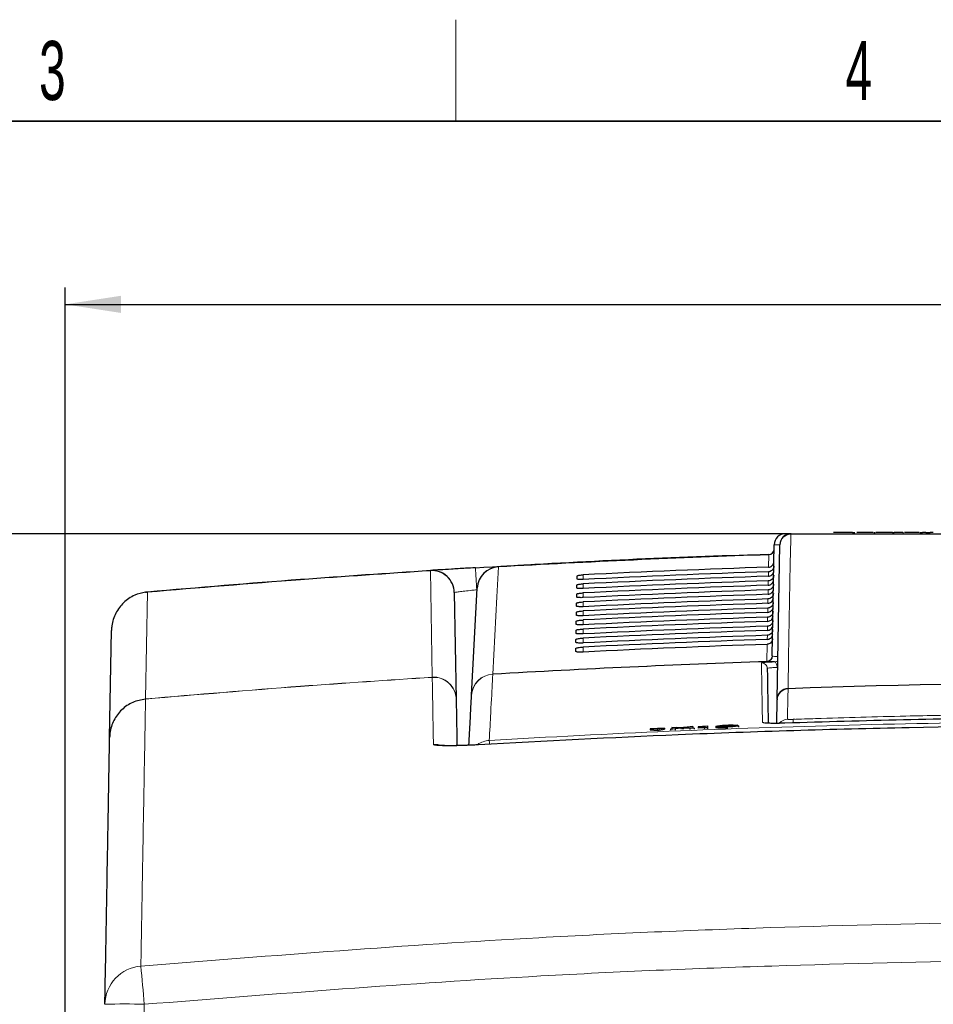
# Paper-space layout 'Blatt3' of a CAD drawing. Header units: millimetres. Extents: x 5 to 418, y 2 to 292.
# Tile 24 of 39: x 143 to 198, y 230 to 288. Entities that reach past the tile are written whole.
import ezdxf

# ---------------------------------------------------------------- set-up
doc = ezdxf.new("R2010")
doc.units = ezdxf.units.MM
doc.layers.add('SLD-0', color=7, linetype='Continuous')
doc.styles.add('SLDTEXTSTYLE1', font='TXT', dxfattribs={"width": 0.605})
doc.dimstyles.new('SLDDIMSTYLE5', dxfattribs={"dimtxt": 3.5, "dimasz": 3.302, "dimexe": 0, "dimexo": 0.0625, "dimgap": 0.875, "dimtad": 1, "dimlfac": 1.5, "dimrnd": 1e-09, "dimzin": 12, "dimdsep": 46, "dimtxsty": 'SLDTEXTSTYLE1', "dimsah": 1, "dimcen": 0.09, "dimadec": 0, "dimazin": 3, "dimtfac": 1, "dimtofl": 0, "dimtmove": 0, "dimatfit": 3, "dimfxl": 1, "dimfrac": 2, "dimtolj": 1, "dimtzin": 12, "dimarcsym": 0})

# ---------------------------------------------------------------- blocks, each defined once
blk = doc.blocks.new('_D_19')
at = {"layer": 'SLD-0', "color": 7}
for p, q in [((189.099, 258.069), (119.803, 258.069)), ((120.803, 138.135), (120.803, 258.069)), ((149.483, 138.135), (119.803, 138.135))]:
    blk.add_line(p, q, dxfattribs=at)
for points in [[(120.803, 258.069), (120.295, 254.767), (121.311, 254.767)], [(120.803, 138.135), (121.311, 141.437), (120.295, 141.437)]]:
    blk.add_solid(points, dxfattribs=at)
at = {"layer": 'SLD-0', "color": 7, "insert": (116.291, 192.086), "char_height": 3.5, "attachment_point": 1, "rotation": 90, "style": 'SLDTEXTSTYLE1'}
blk.add_mtext('179,9', dxfattribs=at)
blk = doc.blocks.new('_D_20')
at = {"layer": 'SLD-0', "color": 7}
for p, q in [((146.109, 140.802), (146.109, 272.649)), ((312.109, 140.802), (312.109, 272.649)), ((146.109, 271.649), (312.109, 271.649))]:
    blk.add_line(p, q, dxfattribs=at)
for points in [[(146.109, 271.649), (149.411, 271.141), (149.411, 272.157)], [(312.109, 271.649), (308.807, 272.157), (308.807, 271.141)]]:
    blk.add_solid(points, dxfattribs=at)
at = {"layer": 'SLD-0', "color": 7, "insert": (225.099, 276.16), "char_height": 3.5, "attachment_point": 1, "style": 'SLDTEXTSTYLE1'}
blk.add_mtext('249', dxfattribs=at)

psp = doc.layouts.new('Blatt3')

# ---------------------------------------------------------------- linework, layer by layer
at = {"color": 7, "linetype": 'Continuous', "lineweight": 25}
for p, q in [((188.7646, 258.0685), (189.0989, 258.0685)), ((191.8189, 258.1352), (191.612, 258.1352)), ((192.5334, 258.1352), (191.8189, 258.1352)), ((192.7402, 258.1352), (192.5334, 258.1352)), ((192.7402, 258.1352), (192.868, 258.1352)), ((194.0008, 258.1352), (194.0751, 258.1352)), ((195.0907, 258.1352), (194.9026, 258.1352)), ((195.0907, 258.1352), (195.2035, 258.1352)), ((195.3351, 258.1352), (195.2035, 258.1352)), ((195.721, 258.1352), (195.7593, 258.1352)), ((196.7133, 258.1352), (196.877, 258.1352)), ((197.065, 258.1352), (196.877, 258.1352)), ((197.065, 258.1352), (197.3283, 258.1352)), ((197.5163, 258.1352), (197.3283, 258.1352)), ((187.9833, 250.8426), (188.098, 257.4135)), ((188.273, 248.2858), (188.4323, 257.4135)), ((176.4194, 255.3933), (176.4225, 255.5721)), ((170.1768, 248.5141), (170.5092, 254.8559)), ((176.41, 254.8569), (176.4131, 255.0357)), ((169.1529, 254.5888), (169.263, 248.2837)), ((176.4006, 254.3206), (176.4038, 254.4994)), ((176.3913, 253.7842), (176.3944, 253.963)), ((176.3819, 253.2479), (176.385, 253.4266)), ((176.3726, 252.7115), (176.3757, 252.8903)), ((148.7426, 246.0046), (148.8551, 252.3439)), ((176.3538, 251.6388), (176.357, 251.8176)), ((176.3632, 252.1751), (176.3663, 252.3539)), ((176.3445, 251.1024), (176.3476, 251.2812)), ((188.2479, 246.8444), (188.2723, 248.2429)), ((188.273, 248.2858), (188.2723, 248.2429)), ((181.5938, 246.5629), (180.7476, 246.5296)), ((181.1723, 246.4975), (181.5938, 246.5629)), ((181.5938, 246.5629), (181.5964, 246.4964)), ((181.9583, 246.504), (182.5228, 246.5811)), ((182.0335, 246.609), (182.2938, 246.6192)), ((182.5228, 246.5811), (182.0335, 246.609)), ((182.0335, 246.609), (182.0362, 246.5425)), ((182.5833, 246.5637), (182.222, 246.5144)), ((182.2938, 246.6192), (182.562, 246.6039)), ((182.6552, 246.5735), (182.6577, 246.5088)), ((183.0924, 246.5486), (182.7183, 246.5699)), ((182.7415, 246.611), (183.0071, 246.6473)), ((183.271, 246.6576), (182.7849, 246.5912)), ((182.7849, 246.5912), (183.353, 246.5589)), ((183.0071, 246.6473), (183.271, 246.6576)), ((183.353, 246.5589), (183.0924, 246.5486)), ((183.271, 246.6576), (183.2736, 246.5936)), ((183.353, 246.5589), (183.3555, 246.4952)), ((183.597, 246.6329), (183.5966, 246.6449)), ((183.597, 246.6329), (183.5995, 246.5693)), ((183.9527, 246.5824), (183.9501, 246.6618)), ((184.1491, 246.5902), (183.9527, 246.5824)), ((183.9527, 246.5824), (183.9552, 246.519)), ((184.0193, 246.6871), (184.1458, 246.692)), ((184.1458, 246.692), (184.1491, 246.5902)), ((184.1458, 246.692), (184.1483, 246.6283)), ((184.1491, 246.5902), (184.1516, 246.5267)), ((184.6385, 246.6612), (184.641, 246.5974)), ((185.3327, 246.7282), (185.3352, 246.6632)), ((185.9342, 246.734), (185.7182, 246.7224)), ((185.7587, 246.6895), (185.9749, 246.6946)), ((185.9342, 246.734), (185.9358, 246.6937)), ((185.9749, 246.6946), (185.9775, 246.6281)), ((189.2977, 247.0859), (189.2177, 247.0825)), ((180.7476, 246.5296), (181.1723, 246.4975)), ((180.7476, 246.5296), (180.7503, 246.4631)), ((180.7503, 246.4631), (181.1749, 246.431)), ((181.1723, 246.4975), (181.1749, 246.431)), ((181.1749, 246.431), (181.5964, 246.4964)), ((182.222, 246.5144), (181.9583, 246.504)), ((181.9583, 246.504), (181.961, 246.4376)), ((182.0457, 246.542), (182.0362, 246.5425)), ((182.222, 246.5144), (182.2246, 246.4487)), ((183.0924, 246.5486), (183.0949, 246.4846))]:
    psp.add_line(p, q, dxfattribs=at)
at = {"color": 7, "linetype": 'Continuous', "lineweight": 18}
for p, q in [((187.7582, 256.09), (187.7711, 256.8268)), ((187.7711, 256.8268), (187.7714, 256.8386)), ((167.8469, 249.5794), (167.7366, 255.8845)), ((171.7653, 256.1055), (171.7647, 256.1173)), ((188.0805, 256.4077), (188.0803, 256.4077)), ((176.7761, 255.3632), (176.7761, 255.6369)), ((187.7489, 255.5554), (187.7535, 255.8184)), ((170.4832, 254.7515), (170.4883, 254.4583)), ((176.7761, 254.8261), (176.7761, 255.1023)), ((187.7303, 254.4863), (187.7348, 254.7443)), ((187.7396, 255.0208), (187.7441, 255.2813)), ((150.9843, 254.6152), (150.8718, 248.2932)), ((176.7761, 254.289), (176.7761, 254.5677)), ((187.721, 253.9517), (187.7254, 254.2072)), ((176.7761, 253.7518), (176.7761, 254.0331)), ((187.7116, 253.4171), (187.7161, 253.6701)), ((176.7761, 253.2147), (176.7761, 253.4985)), ((176.7761, 252.6776), (176.7761, 252.9638)), ((187.7023, 252.8826), (187.7067, 253.133)), ((176.7761, 252.1405), (176.7761, 252.4292)), ((187.693, 252.348), (187.6973, 252.596)), ((176.7761, 251.6033), (176.7761, 251.8946)), ((187.6837, 251.8134), (187.688, 252.0589)), ((176.7761, 251.0662), (176.7761, 251.36)), ((187.6611, 250.5182), (187.6786, 251.5218)), ((187.9833, 250.8426), (187.9847, 250.8316)), ((187.9847, 250.8316), (187.9913, 250.8231)), ((187.6629, 250.5075), (187.6611, 250.5182)), ((187.6712, 250.4965), (187.6629, 250.5075)), ((167.8469, 249.5794), (167.8466, 249.5681)), ((171.4297, 249.7522), (171.4316, 249.7636)), ((188.9154, 248.8962), (188.9169, 248.9177)), ((150.8695, 248.2816), (150.8695, 248.2835)), ((150.8718, 248.2932), (150.8714, 248.2856)), ((182.5833, 246.5637), (182.5859, 246.4989)), ((182.7183, 246.5699), (182.7209, 246.5054)), ((150.7954, 230.2142), (150.2405, 198.9376))]:
    psp.add_line(p, q, dxfattribs=at)
at = {"color": 7, "linetype": 'Continuous', "lineweight": 18, "flags": 128}
for points in [[(189.0767, 258.0454), (189.0707, 257.6999), (189.0465, 256.318), (188.9497, 250.7903), (188.9169, 248.9177)], [(167.7359, 255.8962), (167.7359, 255.8961), (167.7359, 255.8955), (167.736, 255.8946), (167.736, 255.8933), (167.7361, 255.8917), (167.7363, 255.8897), (167.7364, 255.8873), (167.7366, 255.8845)], [(171.7653, 256.1055), (171.7466, 255.7503), (171.6719, 254.3292), (171.4316, 249.7636)], [(188.2683, 250.1594), (188.2627, 250.2228), (188.2524, 250.2836), (188.2375, 250.3396), (188.2187, 250.3886), (188.1967, 250.4289), (188.1722, 250.4591), (188.1463, 250.4779), (188.1197, 250.4848)], [(188.9154, 248.8962), (188.9139, 248.8131), (188.9081, 248.4805), (188.8837, 247.0902)], [(168.3517, 245.5566), (168.1847, 245.591), (167.9161, 245.6012)]]:
    psp.add_lwpolyline(points, dxfattribs=at)
at = {"color": 7, "linetype": 'Continuous', "lineweight": 25}
for centre, radius, start, end in [((188.7646, 257.4018), 0.6667, 90, 179), ((189.0989, 257.4018), 0.6667, 90, 179), ((187.7604, 257.1717), 0.3333, 271.891508, 359), ((209.7761, -409.4648), 666.6667, 91.8915084, 93.2686177), ((167.8198, 254.5656), 1.3333, 1, 93.6096), ((171.8407, 254.7861), 1.3333, 93.268618, 177), ((209.7761, -409.4648), 660.3314, 91.9183596, 93.3291212), ((209.7761, -341.9315), 591.1958, 87.9778569, 92.0221431)]:
    psp.add_arc(centre, radius, start, end, dxfattribs=at)
at = {"color": 7, "linetype": 'Continuous', "lineweight": 18}
for centre, radius, start, end in [((189.0862, 257.3913), 0.6542, 90.830954, 178.053141), ((189.1082, 258.0374), 0.0325, 106.556336, 165.709), ((187.7618, 257.1584), 0.3317, 271.595857, 358.761046), ((209.7761, -409.4648), 666.6549, 91.8915722, 93.2686177), ((167.8252, 254.5594), 1.3281, 1.270168, 93.823164), ((-145.3483, 236.4241), 316.3628, 3.321088, 3.558358), ((171.8329, 254.7814), 1.3259, 92.922787, 176.778589), ((187.6517, 250.8498), 0.3317, 271.623052, 358.761196), ((187.6508, 250.8414), 0.3341, 272.07739, 358.3284), ((187.658, 250.8296), 0.3333, 272.274803, 358.885834), ((209.7761, -409.4648), 660.3427, 91.9190537, 93.3289036), ((187.3493, 250.0914), 0.3333, 1.011817, 91.95839), ((167.9304, 248.2376), 1.3331, 1.009788, 93.607865), ((167.9352, 248.2543), 1.3281, 1.270114, 93.813807), ((171.5068, 248.4214), 1.333, 93.31444, 176.990741), ((171.5006, 248.4396), 1.3258, 92.982173, 176.778888), ((188.9381, 248.2306), 0.6659, 91.956745, 178.948065), ((188.9268, 248.2636), 0.6542, 90.874316, 178.054079), ((209.7761, -341.9315), 591.2173, 87.9780764, 92.0219236), ((187.4109, 246.5625), 0.3339, 64.350128, 91.951666), ((188.9071, 246.4235), 0.6671, 92.005529, 139.799222), ((106.1959, 243.967), 83.0797, 2.001397, 2.148115), ((171.3012, 244.5), 1.3348, 93.329768, 124.939554), ((159.2035, 244.9065), 12.0559, 3.434392, 4.405331), ((150.7824, 230.1641), 2.3205, 94.753302, 178.764544), ((-324.1903, 188.2542), 476.8355, 5.048377, 5.321334), ((149.631, 197.4384), 32.7965, 87.965283, 92.041854)]:
    psp.add_arc(centre, radius, start, end, dxfattribs=at)
psp.add_ellipse((189.4314, 257.4018), major_axis=(1.3333, -0.0116), ratio=0.0087242, start_param=2.4177127, end_param=3.1415165, dxfattribs=at)
at = {"color": 7, "linetype": 'Continuous', "lineweight": 25}
for centre, major_axis, start_param, end_param in [((209.7761, -411.0237), (0, 667.4769), 0.0329928, 0.0494602), ((209.7761, -407.9138), (0, 664.0975), 0.0331679, 0.0497121), ((209.7761, -411.0225), (0, 666.9417), 0.0330333, 0.0494999), ((209.7761, -407.915), (0, 663.5622), 0.0332088, 0.0497522), ((209.7761, -411.0212), (0, 666.4065), 0.0330738, 0.0495397), ((209.7761, -407.9163), (0, 663.027), 0.0332497, 0.0497924), ((209.7761, -411.02), (0, 665.8713), 0.0331144, 0.0495796), ((209.7761, -407.9175), (0, 662.4918), 0.0332907, 0.0498327), ((209.7761, -411.0187), (0, 665.3361), 0.0331551, 0.0496195), ((209.7761, -407.9188), (0, 661.9566), 0.0333318, 0.049873), ((209.7761, -411.0175), (0, 664.8009), 0.0331958, 0.0496595), ((209.7761, -407.92), (0, 661.4214), 0.033373, 0.0499134), ((209.7761, -411.0162), (0, 664.2657), 0.0332366, 0.0496995), ((209.7761, -407.9213), (0, 660.8862), 0.0334142, 0.0499539), ((209.7761, -411.015), (0, 663.7304), 0.0332775, 0.0497396), ((209.7761, -407.9225), (0, 660.351), 0.0334555, 0.0499944), ((209.7761, -411.0137), (0, 663.1952), 0.0333184, 0.0497798), ((209.7761, -407.9238), (0, 659.8157), 0.0334968, 0.050035)]:
    psp.add_ellipse(centre, major_axis=major_axis, ratio=0.9999973, start_param=start_param, end_param=end_param, dxfattribs=at)
at = {"color": 7, "linetype": 'Continuous', "lineweight": 18}
for points, knots in [([(230.4756, 258.0454), (227.0549, 258.0455), (220.2137, 258.0457), (212.1671, 258.0458), (205.2442, 258.0458), (199.4416, 258.0457), (193.6645, 258.0456), (190.2176, 258.0455), (189.0767, 258.0454)], [0, 0, 0, 0, 0.2486467, 0.497289, 0.5811431, 0.7490357, 0.9169292, 1, 1, 1, 1]), ([(169.1529, 254.5888), (169.1676, 254.593), (169.197, 254.6015), (169.4263, 254.6333), (169.7637, 254.6744), (170.1378, 254.7161), (170.3852, 254.7414), (170.4832, 254.7515)], [0, 0, 0, 0, 0.21427, 0.4287754, 0.6436592, 0.858804, 1, 1, 1, 1]), ([(187.9913, 250.8231), (188.0197, 250.8186), (188.0705, 250.8107), (188.2418, 250.8104), (188.3171, 250.8102)], [0, 0, 0, 0, 0.560985, 1, 1, 1, 1]), ([(187.3379, 250.4245), (187.3526, 250.4292), (187.382, 250.4388), (187.6125, 250.4577), (187.8815, 250.4736), (188.0675, 250.4823), (188.1197, 250.4848)], [0, 0, 0, 0, 0.2949123, 0.5898446, 0.8848018, 1, 1, 1, 1]), ([(187.3995, 246.8962), (187.3992, 246.9105), (187.398, 246.9825), (187.3928, 247.2805), (187.3731, 248.4114), (187.3526, 249.5859), (187.3414, 250.2269), (187.3379, 250.4245)], [0, 0, 0, 0, 0.0088087, 0.0440433, 0.1849823, 0.7487663, 1, 1, 1, 1]), ([(188.2683, 250.1594), (188.2291, 250.1571), (188.0898, 250.1488), (187.8881, 250.133), (187.7154, 250.1133), (187.6935, 250.1026), (187.6825, 250.0973)], [0, 0, 0, 0, 0.1151457, 0.4100518, 0.7050246, 1, 1, 1, 1]), ([(188.1197, 250.4848), (188.1571, 250.488), (188.2236, 250.4938), (188.2852, 250.5129), (188.312, 250.5212)], [0, 0, 0, 0, 0.5638041, 1, 1, 1, 1]), ([(167.8466, 249.5681), (165.2467, 249.3968), (159.5835, 249.0239), (153.9284, 248.5422), (150.8695, 248.2816)], [0, 0, 0, 0, 0.4590772, 1, 1, 1, 1]), ([(150.8718, 248.2932), (153.9297, 248.5536), (159.5841, 249.0352), (165.2466, 249.4082), (167.8469, 249.5794)], [0, 0, 0, 0, 0.5408011, 1, 1, 1, 1]), ([(167.9161, 245.6012), (167.9059, 246.1834), (167.8855, 247.3479), (167.8618, 248.6973), (167.8518, 249.2664), (167.8466, 249.5681)], [0, 0, 0, 0, 0.3196707, 0.6394063, 1, 1, 1, 1]), ([(171.4297, 249.7522), (171.4284, 249.7274), (171.4219, 249.6036), (171.391, 249.0144), (171.3306, 247.8653), (171.2534, 246.3964), (171.2237, 245.8325)], [0, 0, 0, 0, 0.0322876, 0.1614382, 0.6780666, 1, 1, 1, 1]), ([(150.8695, 248.2816), (150.8647, 248.014), (150.8553, 247.4788), (150.8322, 246.1724), (150.8025, 244.4911), (150.7655, 242.397), (150.7213, 239.8951), (150.665, 236.7112), (150.6173, 234.0145), (150.5902, 232.4766)], [0, 0, 0, 0, 0.1354201, 0.2708403, 0.4076924, 0.5445446, 0.6814383, 0.818332, 1, 1, 1, 1]), ([(189.2172, 247.0811), (189.6614, 247.0963), (191.8823, 247.1722), (195.4623, 247.274), (198.5986, 247.3328), (199.9574, 247.3583)], [0, 0, 0, 0, 0.1241023, 0.6205161, 1, 1, 1, 1]), ([(171.2237, 245.8325), (172.1111, 245.8838), (176.5483, 246.14), (188.0968, 246.6773), (205.8825, 247.0661), (227.1584, 246.8843), (241.2973, 246.1819), (248.3285, 245.8325)], [0, 0, 0, 0, 0.03456624, 0.17283554, 0.44954959, 0.72626364, 1, 1, 1, 1]), ([(188.7324, 246.8532), (188.5825, 246.8493), (188.2827, 246.8417), (187.8832, 246.8435), (187.5817, 246.8556), (187.4224, 246.8746), (187.406, 246.8901), (187.3995, 246.8962)], [0, 0, 0, 0, 0.2149218, 0.4298257, 0.6447637, 0.8597292, 1, 1, 1, 1]), ([(188.8837, 247.0902), (188.8874, 247.088), (188.8946, 247.0835), (188.9521, 247.0793), (189.0366, 247.0776), (189.1304, 247.0784), (189.1924, 247.0803), (189.2172, 247.0811)], [0, 0, 0, 0, 0.2147505, 0.4295793, 0.6438148, 0.8575512, 1, 1, 1, 1]), ([(167.9161, 245.6012), (167.9295, 245.5882), (167.963, 245.5554), (168.2853, 245.5226), (168.8894, 245.512), (169.6892, 245.5279), (170.2885, 245.5591), (170.5881, 245.5747)], [0, 0, 0, 0, 0.1425574, 0.3566686, 0.5708961, 0.785425, 1, 1, 1, 1]), ([(150.5902, 232.4766), (158.4428, 233.0994), (170.8558, 234.084), (187.8681, 234.7939), (201.5879, 235.1092), (215.3118, 235.1356), (229.0332, 234.8815), (242.7466, 234.3441), (251.8797, 233.797), (256.4428, 233.476), (256.4428, 233.476)], [0, 0, 0, 0, 0.2229873, 0.3524885, 0.4819898, 0.611491, 0.7409922, 0.870496, 0.9999996, 1, 1, 1, 1]), ([(256.2809, 231.2103), (251.7317, 231.5029), (242.6333, 232.088), (228.9663, 232.6075), (215.2927, 232.8651), (201.6163, 232.8376), (187.944, 232.5237), (170.9907, 231.8161), (158.6207, 230.8349), (150.7954, 230.2142)], [0, 0, 0, 0, 0.1295027, 0.2590054, 0.3885077, 0.51801, 0.6475123, 0.7770145, 1, 1, 1, 1])]:
    psp.add_open_spline(points, degree=3, knots=knots, dxfattribs=at)
at = {"color": 7, "linetype": 'Continuous', "lineweight": 25}
for points, knots in [([(189.0989, 258.0685), (192.5458, 258.0685), (199.4538, 258.0685), (209.8362, 258.0685), (220.1951, 258.0685), (227.0293, 258.0685), (230.4534, 258.0685)], [0, 0, 0, 0, 0.2508222, 0.5026819, 0.7508343, 1, 1, 1, 1]), ([(193.49, 258.1352), (193.4107, 258.1352), (193.2525, 258.1352), (193.0755, 258.1352), (192.9944, 258.1352), (192.9879, 258.1352), (192.9847, 258.1352)], [0, 0, 0, 0, 0.2799521, 0.5586609, 0.7789943, 1, 1, 1, 1]), ([(193.9566, 258.1352), (193.9355, 258.1352), (193.8932, 258.1352), (193.7291, 258.1352), (193.5806, 258.1352), (193.49, 258.1352)], [0, 0, 0, 0, 0.2806132, 0.5608329, 1, 1, 1, 1]), ([(194.4637, 258.1352), (194.4146, 258.1352), (194.3168, 258.1352), (194.1951, 258.1352), (194.1229, 258.1352), (194.1162, 258.1352), (194.1129, 258.1352)], [0, 0, 0, 0, 0.2808155, 0.5596902, 0.7796958, 1, 1, 1, 1]), ([(194.8462, 258.1352), (194.782, 258.1352), (194.6675, 258.1352), (194.526, 258.1352), (194.4637, 258.1352)], [0, 0, 0, 0, 0.55997142, 1, 1, 1, 1]), ([(194.9026, 258.1352), (194.8877, 258.1352), (194.861, 258.1352), (194.8507, 258.1352), (194.8462, 258.1352)], [0, 0, 0, 0, 0.5596973, 1, 1, 1, 1]), ([(195.5787, 258.1352), (195.5491, 258.1352), (195.4901, 258.1352), (195.4053, 258.1352), (195.3242, 258.1352), (195.3306, 258.1352), (195.3351, 258.1352)], [0, 0, 0, 0, 0.18743274, 0.37382111, 0.5594622, 1, 1, 1, 1]), ([(195.7112, 258.1352), (195.6866, 258.1352), (195.6429, 258.1352), (195.5983, 258.1352), (195.5787, 258.1352)], [0, 0, 0, 0, 0.5600783, 1, 1, 1, 1]), ([(196.2503, 258.1352), (196.1909, 258.1352), (196.0725, 258.1352), (195.9206, 258.1352), (195.8357, 258.1352), (195.8154, 258.1352), (195.8052, 258.1352)], [0, 0, 0, 0, 0.2807392, 0.5592969, 0.7793109, 1, 1, 1, 1]), ([(196.6701, 258.1352), (196.6611, 258.1352), (196.643, 258.1352), (196.4856, 258.1352), (196.3395, 258.1352), (196.2503, 258.1352)], [0, 0, 0, 0, 0.279926, 0.5600378, 1, 1, 1, 1]), ([(170.4046, 256.0592), (175.7731, 256.3714), (181.5699, 256.7084), (187.374, 256.8353), (187.8029, 256.8447)], [0, 0, 0, 0, 0.9261009, 1, 1, 1, 1]), ([(150.9824, 254.6268), (154.0041, 254.8838), (159.5847, 255.3584), (165.1733, 255.7272), (167.7359, 255.8962)], [0, 0, 0, 0, 0.54147363, 1, 1, 1, 1]), ([(167.7366, 255.8845), (165.1741, 255.7155), (159.5859, 255.3467), (154.0057, 254.8722), (150.9843, 254.6152)], [0, 0, 0, 0, 0.458552, 1, 1, 1, 1]), ([(170.4046, 256.0592), (170.208, 256.0476), (169.7121, 256.0181), (168.9617, 255.9726), (168.2845, 255.9307), (167.8244, 255.9018), (167.7654, 255.8981), (167.7359, 255.8962)], [0, 0, 0, 0, 0.1412667, 0.3563819, 0.5711623, 0.7856219, 1, 1, 1, 1]), ([(187.7489, 255.5554), (187.7861, 255.5603), (187.8604, 255.5701), (187.958, 255.6307), (188.0307, 255.7175), (188.0659, 255.8079), (188.07, 255.8652), (188.0713, 255.8849)], [0, 0, 0, 0, 0.2200079, 0.4399891, 0.6607138, 0.8828719, 1, 1, 1, 1]), ([(188.076, 256.1495), (188.0716, 256.1113), (188.0627, 256.035), (188.0025, 255.9343), (187.9153, 255.8596), (187.8264, 255.8244), (187.7712, 255.8199), (187.7535, 255.8184)], [0, 0, 0, 0, 0.2249122, 0.4498651, 0.6736204, 0.8949376, 1, 1, 1, 1]), ([(187.7582, 256.09), (187.7954, 256.0949), (187.8697, 256.1047), (187.9673, 256.1652), (188.04, 256.2521), (188.0737, 256.3387), (188.0788, 256.3919), (188.0803, 256.4077)], [0, 0, 0, 0, 0.225254, 0.4504807, 0.6764687, 0.9039241, 1, 1, 1, 1]), ([(176.7761, 255.3632), (176.7608, 255.3626), (176.7059, 255.3601), (176.6136, 255.3594), (176.5159, 255.364), (176.4474, 255.3739), (176.4214, 255.3847), (176.4198, 255.3916), (176.4194, 255.3933)], [0, 0, 0, 0, 0.0819832, 0.2941466, 0.5056511, 0.7175519, 0.931033, 1, 1, 1, 1]), ([(176.4225, 255.5721), (176.4232, 255.5742), (176.4255, 255.5818), (176.4558, 255.5957), (176.5288, 255.6124), (176.6305, 255.6265), (176.7186, 255.6339), (176.7673, 255.6365), (176.7761, 255.6369)], [0, 0, 0, 0, 0.0850535, 0.30199052, 0.51961151, 0.73676938, 0.95223374, 1, 1, 1, 1]), ([(187.7396, 255.0208), (187.7768, 255.0257), (187.8511, 255.0356), (187.9487, 255.0961), (188.0213, 255.183), (188.0566, 255.2734), (188.0606, 255.3306), (188.062, 255.3504)], [0, 0, 0, 0, 0.2200138, 0.4400009, 0.6607316, 0.8828958, 1, 1, 1, 1]), ([(188.0666, 255.6124), (188.0622, 255.5743), (188.0534, 255.4979), (187.9931, 255.3972), (187.9059, 255.3225), (187.817, 255.2873), (187.7619, 255.2828), (187.7441, 255.2813)], [0, 0, 0, 0, 0.2249182, 0.4498771, 0.6736383, 0.8949613, 1, 1, 1, 1]), ([(176.7761, 254.8261), (176.7598, 254.8254), (176.7028, 254.8229), (176.6076, 254.8222), (176.5078, 254.827), (176.4379, 254.8372), (176.4119, 254.8483), (176.4104, 254.8553), (176.41, 254.8569)], [0, 0, 0, 0, 0.08535942, 0.29750523, 0.50900587, 0.7209231, 0.93443429, 1, 1, 1, 1]), ([(176.4131, 255.0357), (176.4139, 255.038), (176.4164, 255.0458), (176.4482, 255.0603), (176.5237, 255.0774), (176.6285, 255.0918), (176.7184, 255.0993), (176.7677, 255.1019), (176.7761, 255.1023)], [0, 0, 0, 0, 0.08853685, 0.30549419, 0.52312074, 0.74026227, 0.95569578, 1, 1, 1, 1]), ([(187.7303, 254.4863), (187.7674, 254.4912), (187.8418, 254.501), (187.9393, 254.5616), (188.012, 254.6484), (188.0473, 254.7388), (188.0513, 254.7961), (188.0527, 254.8158)], [0, 0, 0, 0, 0.2200197, 0.4400127, 0.6607494, 0.8829196, 1, 1, 1, 1]), ([(188.0572, 255.0753), (188.0528, 255.0372), (188.044, 254.9609), (187.9837, 254.8602), (187.8965, 254.7854), (187.8076, 254.7503), (187.7525, 254.7457), (187.7348, 254.7443)], [0, 0, 0, 0, 0.2249241, 0.449889, 0.6736562, 0.8949851, 1, 1, 1, 1]), ([(150.8672, 254.6137), (150.6485, 254.5644), (150.1738, 254.4572), (149.5468, 254.0198), (149.0698, 253.3846), (148.8858, 252.7934), (148.8571, 252.4421), (148.8552, 252.3511), (148.8551, 252.3439)], [0, 0, 0, 0, 0.2028755, 0.4405312, 0.6784807, 0.916947, 0.9934265, 1, 1, 1, 1]), ([(150.8672, 254.6137), (150.9034, 254.6183), (150.9418, 254.6232), (150.9803, 254.6266), (150.9824, 254.6268)], [0, 0, 0, 0, 0.945588, 1, 1, 1, 1]), ([(150.9843, 254.6152), (150.9822, 254.6153), (150.9431, 254.6157), (150.9041, 254.6147), (150.8672, 254.6137)], [0, 0, 0, 0, 0.0537687, 1, 1, 1, 1]), ([(176.7761, 254.289), (176.7587, 254.2882), (176.6996, 254.2856), (176.6016, 254.285), (176.4996, 254.29), (176.4284, 254.3006), (176.4025, 254.3118), (176.401, 254.319), (176.4006, 254.3206)], [0, 0, 0, 0, 0.0885636, 0.3006931, 0.5121907, 0.724124, 0.9376639, 1, 1, 1, 1]), ([(176.4038, 254.4994), (176.4046, 254.5018), (176.4073, 254.5099), (176.4407, 254.5248), (176.5186, 254.5424), (176.6265, 254.5571), (176.7182, 254.5647), (176.7681, 254.5673), (176.7761, 254.5677)], [0, 0, 0, 0, 0.0918409, 0.3088174, 0.5264491, 0.7435751, 0.9589796, 1, 1, 1, 1]), ([(187.721, 253.9517), (187.7581, 253.9566), (187.8325, 253.9664), (187.93, 254.027), (188.0027, 254.1139), (188.0379, 254.2043), (188.042, 254.2615), (188.0434, 254.2812)], [0, 0, 0, 0, 0.2200256, 0.4400245, 0.6607672, 0.8829435, 1, 1, 1, 1]), ([(188.0478, 254.5383), (188.0434, 254.5001), (188.0346, 254.4238), (187.9743, 254.3231), (187.8871, 254.2483), (187.7983, 254.2132), (187.7431, 254.2086), (187.7254, 254.2072)], [0, 0, 0, 0, 0.2249301, 0.449901, 0.6736741, 0.8950089, 1, 1, 1, 1]), ([(176.7761, 253.7518), (176.7577, 253.751), (176.6965, 253.7483), (176.5956, 253.7478), (176.4914, 253.753), (176.419, 253.7639), (176.393, 253.7754), (176.3916, 253.7827), (176.3913, 253.7842)], [0, 0, 0, 0, 0.0916086, 0.3037232, 0.5152183, 0.7271671, 0.9407346, 1, 1, 1, 1]), ([(176.3944, 253.963), (176.3953, 253.9656), (176.3982, 253.974), (176.4332, 253.9894), (176.5136, 254.0074), (176.6245, 254.0224), (176.718, 254.03), (176.7686, 254.0327), (176.7761, 254.0331)], [0, 0, 0, 0, 0.09497923, 0.31197387, 0.5296104, 0.74672165, 0.96209856, 1, 1, 1, 1]), ([(187.7116, 253.4171), (187.7488, 253.422), (187.8231, 253.4319), (187.9207, 253.4924), (187.9934, 253.5793), (188.0286, 253.6697), (188.0326, 253.7269), (188.034, 253.7467)], [0, 0, 0, 0, 0.2200315, 0.4400364, 0.6607851, 0.8829674, 1, 1, 1, 1]), ([(188.0385, 254.0012), (188.0341, 253.963), (188.0252, 253.8867), (187.965, 253.786), (187.8778, 253.7113), (187.7889, 253.6761), (187.7338, 253.6716), (187.7161, 253.6701)], [0, 0, 0, 0, 0.2249361, 0.4499129, 0.673692, 0.8950327, 1, 1, 1, 1]), ([(176.3757, 252.8903), (176.3767, 252.8931), (176.38, 252.9022), (176.4181, 252.9185), (176.5035, 252.9373), (176.6206, 252.953), (176.7175, 252.9608), (176.7694, 252.9635), (176.7761, 252.9638)], [0, 0, 0, 0, 0.1008064, 0.3178345, 0.5354797, 0.7525636, 0.9678898, 1, 1, 1, 1]), ([(176.7761, 253.2147), (176.7566, 253.2139), (176.6934, 253.2111), (176.5896, 253.2106), (176.4832, 253.216), (176.4095, 253.2272), (176.3836, 253.239), (176.3822, 253.2463), (176.3819, 253.2479)], [0, 0, 0, 0, 0.0945061, 0.3066068, 0.5181, 0.730064, 0.9436579, 1, 1, 1, 1]), ([(176.385, 253.4266), (176.386, 253.4294), (176.3891, 253.4381), (176.4256, 253.4539), (176.5085, 253.4723), (176.6226, 253.4877), (176.7177, 253.4954), (176.769, 253.4981), (176.7761, 253.4985)], [0, 0, 0, 0, 0.097964, 0.3149759, 0.5326169, 0.7497141, 0.965065, 1, 1, 1, 1]), ([(187.7023, 252.8826), (187.7395, 252.8875), (187.8138, 252.8973), (187.9114, 252.9579), (187.9841, 253.0448), (188.0193, 253.1351), (188.0233, 253.1924), (188.0247, 253.2121)], [0, 0, 0, 0, 0.2200375, 0.4400482, 0.660803, 0.8829914, 1, 1, 1, 1]), ([(188.0291, 253.4641), (188.0247, 253.426), (188.0159, 253.3497), (187.9556, 253.2489), (187.8684, 253.1742), (187.7795, 253.139), (187.7244, 253.1345), (187.7067, 253.133)], [0, 0, 0, 0, 0.2249421, 0.449925, 0.67371, 0.8950566, 1, 1, 1, 1]), ([(176.3663, 252.3539), (176.3674, 252.3569), (176.3709, 252.3663), (176.4106, 252.383), (176.4984, 252.4023), (176.6186, 252.4183), (176.7173, 252.4262), (176.7698, 252.4289), (176.7761, 252.4292)], [0, 0, 0, 0, 0.1035163, 0.3205598, 0.538209, 0.7552801, 0.970583, 1, 1, 1, 1]), ([(176.7761, 252.6776), (176.7556, 252.6767), (176.6902, 252.6738), (176.5835, 252.6734), (176.475, 252.679), (176.4001, 252.6906), (176.3742, 252.7026), (176.3728, 252.71), (176.3726, 252.7115)], [0, 0, 0, 0, 0.09726656, 0.30935445, 0.52084616, 0.73282487, 0.94644412, 1, 1, 1, 1]), ([(188.0103, 252.39), (188.0059, 252.3518), (187.9971, 252.2755), (187.9368, 252.1748), (187.8496, 252.1), (187.7608, 252.0649), (187.7057, 252.0603), (187.688, 252.0589)], [0, 0, 0, 0, 0.2249541, 0.449949, 0.673746, 0.8951044, 1, 1, 1, 1]), ([(187.693, 252.348), (187.7302, 252.3529), (187.8045, 252.3627), (187.902, 252.4233), (187.9747, 252.5102), (188.0099, 252.6006), (188.014, 252.6578), (188.0154, 252.6775)], [0, 0, 0, 0, 0.2200434, 0.4400601, 0.6608209, 0.8830154, 1, 1, 1, 1]), ([(188.0197, 252.927), (188.0153, 252.8889), (188.0065, 252.8126), (187.9462, 252.7119), (187.859, 252.6371), (187.7701, 252.602), (187.715, 252.5974), (187.6973, 252.596)], [0, 0, 0, 0, 0.2249481, 0.449937, 0.673728, 0.8950805, 1, 1, 1, 1]), ([(176.357, 251.8176), (176.3582, 251.8207), (176.3619, 251.8303), (176.4031, 251.8476), (176.4934, 251.8672), (176.6166, 251.8836), (176.7171, 251.8915), (176.7702, 251.8943), (176.7761, 251.8946)], [0, 0, 0, 0, 0.1061028, 0.323161, 0.5408139, 0.7578729, 0.9731535, 1, 1, 1, 1]), ([(176.7761, 252.1405), (176.7545, 252.1395), (176.6871, 252.1366), (176.5775, 252.1362), (176.4669, 252.142), (176.3907, 252.1539), (176.3647, 252.1662), (176.3634, 252.1737), (176.3632, 252.1751)], [0, 0, 0, 0, 0.0998996, 0.3119756, 0.5234662, 0.7354592, 0.9491028, 1, 1, 1, 1]), ([(188.001, 251.8529), (187.9966, 251.8147), (187.9877, 251.7384), (187.9275, 251.6377), (187.8403, 251.563), (187.7514, 251.5278), (187.6963, 251.5233), (187.6786, 251.5218)], [0, 0, 0, 0, 0.2249602, 0.4499611, 0.6737641, 0.8951284, 1, 1, 1, 1]), ([(187.6837, 251.8134), (187.7209, 251.8183), (187.7952, 251.8282), (187.8927, 251.8887), (187.9654, 251.9757), (188.0006, 252.066), (188.0046, 252.1232), (188.006, 252.143)], [0, 0, 0, 0, 0.22004937, 0.44007205, 0.66083888, 0.88303949, 1, 1, 1, 1]), ([(176.3476, 251.2812), (176.3489, 251.2845), (176.3528, 251.2944), (176.3956, 251.3121), (176.4883, 251.3322), (176.6146, 251.3488), (176.7169, 251.3569), (176.7707, 251.3597), (176.7761, 251.36)], [0, 0, 0, 0, 0.1085743, 0.3256464, 0.5433028, 0.7603502, 0.9756098, 1, 1, 1, 1]), ([(176.7761, 251.6033), (176.7535, 251.6023), (176.684, 251.5993), (176.5715, 251.599), (176.4587, 251.605), (176.3812, 251.6172), (176.3553, 251.6297), (176.3541, 251.6374), (176.3538, 251.6388)], [0, 0, 0, 0, 0.1024138, 0.3144788, 0.5259687, 0.7379756, 0.9516424, 1, 1, 1, 1]), ([(176.7761, 251.0662), (176.7524, 251.0652), (176.6808, 251.062), (176.5656, 251.0618), (176.4506, 251.068), (176.3718, 251.0805), (176.3459, 251.0933), (176.3447, 251.101), (176.3445, 251.1024)], [0, 0, 0, 0, 0.1048171, 0.3168719, 0.5283614, 0.7403818, 0.9540709, 1, 1, 1, 1]), ([(188.1197, 250.4848), (188.0095, 250.4849), (187.7803, 250.4852), (187.7085, 250.4927), (187.6712, 250.4965)], [0, 0, 0, 0, 0.4810346, 1, 1, 1, 1]), ([(187.6825, 250.0973), (187.6897, 249.6859), (187.7031, 248.9182), (187.7277, 247.5076), (187.7392, 246.853)], [0, 0, 0, 0, 0.5359368, 1, 1, 1, 1]), ([(170.0215, 245.5499), (170.0474, 246.0448), (170.1174, 247.381), (170.1531, 248.0624), (170.1756, 248.4914)], [0, 0, 0, 0, 0.3703492, 1, 1, 1, 1]), ([(150.8695, 248.2835), (150.6106, 248.2348), (150.0929, 248.1374), (149.4333, 247.6765), (148.9566, 247.0422), (148.7734, 246.4529), (148.7447, 246.1028), (148.7428, 246.0126), (148.7426, 246.0046)], [0, 0, 0, 0, 0.2298925, 0.4597782, 0.6898502, 0.9202494, 0.9929388, 1, 1, 1, 1]), ([(169.2634, 248.2611), (169.2687, 247.9548), (169.2788, 247.377), (169.296, 246.3937), (169.3085, 245.6764), (169.3111, 245.5266)], [0, 0, 0, 0, 0.4715934, 0.8896667, 1, 1, 1, 1]), ([(204.6415, 247.1514), (204.0197, 247.1522), (198.7155, 247.1589), (193.4132, 246.9965), (188.7324, 246.8532)], [0, 0, 0, 0, 0.1172367, 1, 1, 1, 1]), ([(248.9642, 245.5761), (245.0236, 245.7871), (236.5261, 246.242), (223.4578, 246.6281), (209.7706, 246.7724), (196.0861, 246.6269), (183.0232, 246.2402), (174.5286, 245.7856), (170.5881, 245.5747)], [0, 0, 0, 0, 0.1509637, 0.3255339, 0.5001042, 0.674574, 0.8490439, 1, 1, 1, 1]), ([(182.562, 246.6039), (182.5792, 246.6029), (182.6033, 246.6014), (182.6329, 246.5994), (182.6389, 246.598), (182.6418, 246.5973)], [0, 0, 0, 0, 0.5612769, 0.7817626, 1, 1, 1, 1]), ([(182.6552, 246.5735), (182.6417, 246.5717), (182.6175, 246.5684), (182.5938, 246.5651), (182.5833, 246.5637)], [0, 0, 0, 0, 0.5600016, 1, 1, 1, 1]), ([(182.6418, 246.5973), (182.6604, 246.5999), (182.6936, 246.6044), (182.7269, 246.609), (182.7415, 246.611)], [0, 0, 0, 0, 0.5599999, 1, 1, 1, 1]), ([(182.7183, 246.5699), (182.7065, 246.5706), (182.6854, 246.5718), (182.6644, 246.573), (182.6552, 246.5735)], [0, 0, 0, 0, 0.5599998, 1, 1, 1, 1]), ([(183.5966, 246.6449), (183.6921, 246.6523), (183.8624, 246.6654), (183.9714, 246.6805), (184.0193, 246.6871)], [0, 0, 0, 0, 0.5604274, 1, 1, 1, 1]), ([(183.9501, 246.6618), (183.8895, 246.6561), (183.7812, 246.6458), (183.6533, 246.6368), (183.597, 246.6329)], [0, 0, 0, 0, 0.5596859, 1, 1, 1, 1]), ([(183.9527, 246.5954), (183.8921, 246.5896), (183.7838, 246.5793), (183.6559, 246.5704), (183.5996, 246.5664)], [0, 0, 0, 0, 0.55968587, 1, 1, 1, 1]), ([(184.6385, 246.6612), (184.6465, 246.6688), (184.6625, 246.6841), (184.8326, 246.7089), (185.083, 246.7286), (185.2561, 246.7365), (185.3427, 246.7404)], [0, 0, 0, 0, 0.2804925, 0.5595697, 0.7796153, 1, 1, 1, 1]), ([(185.3505, 246.6361), (185.2356, 246.6321), (185.0067, 246.6243), (184.7642, 246.6302), (184.6579, 246.6442), (184.645, 246.6555), (184.6385, 246.6612)], [0, 0, 0, 0, 0.2799551, 0.5580876, 0.7789116, 1, 1, 1, 1]), ([(185.3531, 246.5696), (185.2383, 246.5657), (185.0093, 246.5578), (184.7668, 246.5638), (184.6606, 246.5777), (184.6476, 246.589), (184.6411, 246.5947)], [0, 0, 0, 0, 0.2799551, 0.5580876, 0.7789116, 1, 1, 1, 1]), ([(185.3327, 246.7282), (185.2785, 246.7259), (185.1704, 246.7211), (185.026, 246.71), (184.8777, 246.6916), (184.8641, 246.6787), (184.8546, 246.6697)], [0, 0, 0, 0, 0.1872234, 0.3739058, 0.5607363, 1, 1, 1, 1]), ([(184.8546, 246.6697), (184.859, 246.6644), (184.8679, 246.6539), (184.9577, 246.6427), (185.1358, 246.6409), (185.2651, 246.645), (185.3298, 246.6471)], [0, 0, 0, 0, 0.281245, 0.5607156, 0.780138, 1, 1, 1, 1]), ([(185.3353, 246.6618), (185.2807, 246.6594), (185.1717, 246.6546), (185.0337, 246.6436), (184.9428, 246.6343), (184.9317, 246.6298), (184.9303, 246.6292)], [0, 0, 0, 0, 0.31785876, 0.63479889, 0.9519906, 1, 1, 1, 1]), ([(185.3298, 246.6471), (185.3887, 246.6498), (185.5064, 246.6551), (185.6852, 246.6708), (185.7308, 246.6824), (185.7587, 246.6895)], [0, 0, 0, 0, 0.2807112, 0.5609046, 1, 1, 1, 1]), ([(185.7182, 246.7224), (185.7012, 246.7249), (185.6673, 246.7299), (185.572, 246.7335), (185.4517, 246.7325), (185.3724, 246.7297), (185.3327, 246.7282)], [0, 0, 0, 0, 0.2805533, 0.5597389, 0.7796538, 1, 1, 1, 1]), ([(185.3427, 246.7404), (185.4178, 246.743), (185.5678, 246.7482), (185.752, 246.748), (185.8753, 246.7428), (185.9146, 246.737), (185.9342, 246.734)], [0, 0, 0, 0, 0.2800806, 0.5594487, 0.7795488, 1, 1, 1, 1]), ([(185.9749, 246.6946), (185.9496, 246.6884), (185.8993, 246.676), (185.7379, 246.6583), (185.544, 246.6446), (185.415, 246.6389), (185.3505, 246.6361)], [0, 0, 0, 0, 0.2802563, 0.5595462, 0.7795894, 1, 1, 1, 1]), ([(188.7324, 246.854), (188.7259, 246.8538), (188.5609, 246.8475), (188.2319, 246.8425), (187.8401, 246.8459), (187.6234, 246.8561), (187.5308, 246.868), (187.5307, 246.868), (187.5306, 246.868)], [0, 0, 0, 0, 0.0113943, 0.2906431, 0.5728067, 0.8094457, 0.9369982, 1, 1, 1, 1]), ([(148.4625, 230.2141), (148.4897, 231.7501), (148.5375, 234.4435), (148.5939, 237.6234), (148.6383, 240.1223), (148.6754, 242.2137), (148.7052, 243.8952), (148.7284, 245.2015), (148.7379, 245.7369), (148.7426, 246.0046)], [0, 0, 0, 0, 0.1814894, 0.3182486, 0.4550077, 0.5917253, 0.7284429, 0.8642214, 1, 1, 1, 1]), ([(170.5884, 245.5786), (170.3654, 245.5665), (169.9018, 245.5412), (169.2552, 245.5225), (168.7378, 245.5212), (168.4471, 245.5298), (168.3256, 245.5434), (168.3391, 245.5411), (168.3415, 245.5406)], [0, 0, 0, 0, 0.21126729, 0.43926921, 0.66408233, 0.84654139, 0.97199133, 1, 1, 1, 1])]:
    psp.add_open_spline(points, degree=3, knots=knots, dxfattribs=at)
at = {"layer": 'SLD-0', "lineweight": 18}
psp.add_line((169.25, 282.5), (169.25, 288.5), dxfattribs=at)
at = {"layer": 'SLD-0', "lineweight": 35}
psp.add_line((408, 282.5), (26, 282.5), dxfattribs=at)

# ---------------------------------------------------------------- texts
at = {"layer": 'SLD-0', "char_height": 3.5, "attachment_point": 2, "style": 'SLDTEXTSTYLE1'}
for s, insert in [('3', (145.3527, 287.243)), ('4', (193.1027, 287.243))]:
    psp.add_mtext(s, dxfattribs=dict(at, insert=insert))

# ---------------------------------------------------------------- dimensions: what is measured, and where the dimension line sits
at = {"layer": 'SLD-0', "color": 7}
dim = psp.add_linear_dim(base=(312.1095, 271.6485), p1=(146.1095, 140.8018), p2=(312.1095, 140.8018), dimstyle='SLDDIMSTYLE5', dxfattribs=at)
dim.commit()
dim.dimension.update_dxf_attribs({"geometry": '_D_20', "text_midpoint": (229.1095, 271.6485), "dimtype": 160})
dim = psp.add_linear_dim(base=(120.8026, 258.0685), p1=(149.4831, 138.1352), p2=(189.0989, 258.0685), angle=90, dimstyle='SLDDIMSTYLE5', dxfattribs=at)
dim.commit()
dim.dimension.update_dxf_attribs({"geometry": '_D_19', "text_midpoint": (120.8026, 198.1018), "dimtype": 160})

doc.saveas('drawing.dxf')
